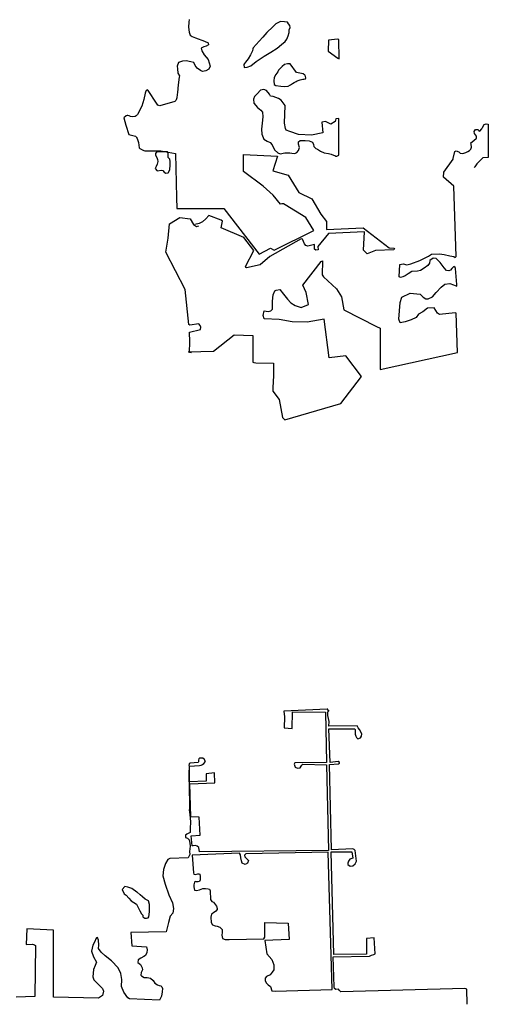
# Model space of a CAD drawing. Extents: x 224146 to 314413, y 726569 to 802583.
# Tile 3 of 5: x 267368 to 285329, y 726569 to 764320. Entities that reach past the tile are written whole.
import ezdxf

# ---------------------------------------------------------------- set-up
doc = ezdxf.new("R2010")
doc.units = 0
doc.header["$LTSCALE"] = 800
doc.layers.add('WETLANDS', color=3, linetype='CONTINUOUS')

msp = doc.modelspace()

# ---------------------------------------------------------------- linework, layer by layer
at = {"layer": 'WETLANDS', "color": 0}
for points in [[(273859, 764323), (273848, 764228), (273843, 764035), (273859, 763841), (273901, 763729), (273983, 763671), (274110, 763624), (274446, 763498), (274590, 763434), (274600, 763358), (274517, 763309), (274420, 763285), (274329, 763229), (274349, 763128), (274441, 762972), (274586, 762792), (274662, 762540), (274612, 762427), (274502, 762357), (274370, 762338), (274292, 762376), (274171, 762466), (274099, 762568), (274043, 762683), (273922, 762703), (273752, 762745), (273611, 762733), (273460, 762673), (273397, 762540), (273410, 762434), (273432, 762268), (273489, 762169), (273481, 762115), (273446, 761828), (273422, 761533), (273402, 761452), (273391, 761328), (273370, 761252), (273352, 761221), (273308, 761190), (272739, 761020), (272661, 761047), (272615, 761114), (272290, 761611), (272267, 761626), (272240, 761623), (272212, 761604), (272184, 761544), (272181, 761509), (272127, 761255), (272046, 761005), (271886, 760690), (271832, 760628), (271792, 760603), (271696, 760590), (271616, 760604), (271560, 760634), (271517, 760648), (271490, 760642), (271446, 760629), (271360, 760555), (271434, 760272), (271545, 759912), (271809, 759859), (271827, 759831), (271843, 759801), (271871, 759763), (271920, 759608), (271953, 759401), (271978, 759376), (272046, 759349), (272063, 759335), (272167, 759287), (272777, 759289), (273336, 759193), (273373, 757498), (273391, 757079), (275194, 757078), (276549, 755330), (276982, 755566), (277117, 755482), (278644, 756238), (278339, 756738), (277538, 757218), (277485, 757255), (277418, 757261), (277358, 757248), (277077, 757593), (276695, 757931), (275945, 758505), (275952, 759148), (277248, 759090), (277070, 758525), (277652, 758353), (278068, 757696), (278562, 757449), (278911, 756869), (279124, 756579), (279127, 756279), (280528, 756339), (281530, 755572), (281710, 755556), (281732, 755545), (281705, 755496), (281010, 755476), (280682, 755344), (280540, 755489), (280582, 756186), (279207, 756121), (278796, 755630), (278804, 755491), (278717, 755484), (278669, 755525), (278663, 755698), (278407, 755642), (278341, 755663), (278290, 755732), (278206, 755904), (278162, 755917), (276960, 755245), (276586, 754923), (276066, 754812), (276033, 754822), (276016, 754856), (276342, 755474), (275960, 755967), (275085, 756339), (275140, 756597), (275096, 756630), (275091, 756631), (274615, 756815), (274500, 756691), (274370, 756570), (274242, 756508), (274086, 756464)], [(273825, 751587), (274791, 751608), (275591, 752241), (276302, 752214), (276309, 751194), (276344, 751181), (276423, 751169), (277090, 751152), (277098, 750683), (277073, 750202), (277076, 750073), (277319, 749755), (277446, 749066), (277527, 748981), (279677, 749610), (280473, 750643), (279873, 751433), (279225, 751355), (279040, 752838), (278382, 752726), (277815, 752742), (277308, 752823), (276735, 752848), (276696, 752982), (276736, 753159), (276892, 753133), (276988, 753157), (277061, 753222), (277054, 753528), (277081, 753773), (277148, 753918), (277195, 753956), (277335, 753978), (277480, 753799), (277631, 753603), (277765, 753468), (277932, 753362), (278161, 753279), (278434, 753396), (278348, 753856), (278225, 754140), (278925, 755048), (278972, 755074), (278960, 754544), (279006, 754461), (279514, 754006), (279698, 753695), (279792, 753201), (281038, 752553), (281190, 752493), (281181, 750911), (284153, 751566), (284099, 753063), (284059, 753081), (283455, 753017), (283376, 753062), (283255, 753269), (282994, 753259), (282815, 753125), (282659, 753034), (282570, 752904), (282367, 752810), (282141, 752740), (281953, 752699), (281896, 752838), (281950, 753478), (282014, 753686), (282340, 753830), (282716, 753793), (282833, 753677), (282934, 753617), (283027, 753616), (283193, 753689), (283327, 753856), (283526, 754062), (283658, 754184), (283854, 754203), (283994, 754152), (284118, 754109), (284120, 754169), (284073, 754786), (284055, 754818), (284003, 754856), (283935, 754783), (283878, 754722), (283819, 754687), (283725, 754705), (283643, 754805), (283487, 755011), (283326, 755165), (283215, 755174), (283085, 755091), (283070, 754983), (283015, 754898), (282865, 754796), (282730, 754699), (282615, 754678), (282404, 754667), (282263, 754578), (282139, 754503), (282053, 754456), (281963, 754431), (281914, 754456), (281932, 754938), (282071, 754958), (282206, 754922), (282362, 754962), (282701, 755083), (283042, 755259), (283148, 755330), (283456, 755345), (283637, 755311), (283856, 755268), (284013, 755245), (284054, 755207), (284096, 755246), (284008, 757933), (283610, 758279), (283626, 758473), (283985, 758971), (283988, 758999), (284042, 759269), (284094, 759287), (284196, 759248), (284247, 759197), (284357, 759193), (284463, 759227), (284547, 759264), (284610, 759307), (284665, 759360), (284689, 759437), (284669, 759542), (284664, 759596), (284770, 759684), (284872, 759784), (284871, 759857), (284802, 759961), (284789, 760037), (284836, 760111), (284943, 760104), (284970, 760060), (285010, 760049), (285078, 760130), (285100, 760193), (285173, 760304), (285247, 760333), (285329, 760320), (285322, 759036), (285122, 759027), (285016, 758924), (284891, 758790), (284841, 758721), (284814, 758678), (284789, 758650)], [(273950, 751547), (273881, 751565), (273886, 751969), (273882, 752343), (274297, 752438), (274304, 752527), (274287, 752600), (274233, 752658), (273883, 752608), (273845, 752630), (273706, 753980), (272965, 755413), (273059, 755946), (273109, 756494), (273503, 756736), (273896, 756690), (274024, 756465), (274144, 756391), (274232, 756418)], [(284515, 726569), (284509, 727143), (284434, 727180), (279674, 727042), (279627, 727098), (279588, 727153), (279479, 727132), (279435, 727174), (279427, 727237), (279387, 728388), (280772, 728420), (280848, 728449), (280938, 728474), (280988, 728500), (280954, 729114), (280662, 729091), (280660, 728495), (279403, 728472), (279303, 732413), (280103, 732414), (280130, 732170), (280024, 732136), (279969, 732056), (279943, 731983), (279950, 731932), (280038, 731869), (280137, 731878), (280230, 731950), (280272, 732062), (280228, 732463), (280188, 732501), (280141, 732526), (279314, 732487), (279243, 735766), (279581, 735785), (279620, 735814), (279621, 735840), (279579, 735875), (279262, 735846), (279220, 737135), (280198, 737128), (280222, 737099), (280229, 736997), (280232, 736930), (280257, 736847), (280279, 736795), (280332, 736752), (280429, 736786), (280463, 736846), (280484, 736940), (280393, 737103), (280343, 737163), (280297, 737245), (279219, 737228), (279226, 737407), (279176, 737646), (279181, 737764), (279212, 737843), (279193, 737802), (279174, 737887), (279148, 737890), (277495, 737803), (277513, 737586), (277499, 737165), (277813, 737148), (277821, 737785), (279094, 737775), (279130, 735841), (277907, 735829), (277890, 735781), (277923, 735657), (278010, 735628), (278115, 735632), (278150, 735697), (278185, 735740), (278220, 735770), (279122, 735746), (279208, 732463), (274262, 732418), (274240, 732587), (274176, 732638), (274102, 732659), (274021, 732645), (273977, 732646), (273942, 733029), (274288, 733060), (274248, 733738), (273922, 733760), (273887, 735017), (274844, 735056), (274833, 735447), (274510, 735410), (274516, 735126), (273868, 735102), (273869, 735405), (273881, 735696), (274260, 735727), (274329, 735733), (274378, 735765), (274424, 735807), (274486, 735872), (274444, 735962), (274382, 736007), (274270, 736007), (274228, 735986), (274217, 735929), (274216, 735862), (274204, 735835), (273903, 735815), (273867, 735805), (273860, 735769), (273852, 735740), (273860, 735684), (273861, 735394), (273863, 735072), (273870, 734044), (273869, 734029), (273886, 733846), (273911, 733560), (273906, 733307), (273906, 733156), (273878, 733139), (273780, 733092), (273721, 733051), (273725, 732965), (273800, 732940), (273862, 732881), (273882, 732816), (273893, 732750), (273904, 732636), (273876, 732432), (273894, 732311), (273821, 732186), (273117, 732157), (273049, 732118), (272960, 731961), (272875, 731739), (272851, 731493), (272941, 731175), (273090, 730769), (273223, 730455), (273265, 730239), (273236, 730062), (273131, 729952), (273077, 729699), (272980, 729344), (271627, 729323), (271662, 728814), (272225, 728767), (272251, 728661), (272240, 728550), (272193, 728434), (272129, 728407), (272006, 728341), (271914, 728269), (271890, 728166), (271996, 728096), (272065, 727972), (272070, 727889), (272027, 727792), (272007, 727682), (272041, 727656), (272140, 727601), (272258, 727593), (272384, 727567), (272484, 727480), (272544, 727380), (272655, 727309), (272707, 727292), (272775, 727273), (272812, 727238), (272835, 727176), (272828, 727051), (272807, 726886), (272730, 726727), (271580, 726778), (271516, 726817), (271355, 727030), (271270, 727253), (271279, 727515), (271244, 727750), (271141, 727970), (270887, 728235), (270640, 728430), (270491, 728562), (270394, 728704), (270403, 728833), (270386, 729022), (270356, 729133), (270352, 729126), (270316, 729113), (270280, 729075), (270245, 728981), (270172, 728838), (270126, 728611), (270193, 728390), (270314, 728184), (270263, 728054), (270194, 727904), (270171, 727619), (270214, 727506), (270360, 727359), (270546, 727173), (270584, 727069), (270535, 726901), (270387, 726802), (268662, 726845), (268666, 729417), (267639, 729464), (267614, 728863), (267863, 728870), (267937, 728852), (267972, 728819), (267949, 726872), (267230, 726847)]]:
    msp.add_lwpolyline(points, dxfattribs=at)
for points in [[(277630, 764224), (277513, 764244), (277361, 764250), (277190, 764158), (277018, 763994), (276895, 763884), (276840, 763826), (276687, 763646), (276541, 763491), (276317, 763236), (276305, 763204), (276289, 763129), (276211, 762973), (276124, 762818), (276024, 762687), (275984, 762644), (275954, 762599), (275970, 762481), (276083, 762499), (276229, 762545), (276429, 762715), (276740, 762920), (276991, 763069), (277241, 763227), (277398, 763366), (277541, 763479), (277602, 763573), (277664, 763703), (277693, 763829), (277698, 763931), (277729, 764023), (277716, 764096), (277672, 764164)], [(279614, 762816), (279601, 763561), (279550, 763570), (279200, 763533), (279195, 763116), (279559, 762846)], [(278228, 762243), (277980, 762294), (277728, 762625), (277630, 762629), (277517, 762598), (277433, 762529), (277293, 762388), (277267, 762323), (277180, 762213), (277126, 762103), (277103, 761970), (277124, 761837), (277190, 761802), (277373, 761767), (277503, 761762), (277657, 761777), (277745, 761825), (277818, 761879), (277882, 761907), (277968, 761951), (278001, 761971), (278114, 762012), (278222, 762038), (278256, 762043), (278316, 762054), (278337, 762085), (278326, 762145), (278303, 762187), (278294, 762199)], [(279598, 759120), (279598, 760530), (279485, 760514), (279456, 760416), (279287, 760313), (279143, 760393), (279088, 760412), (278951, 760386), (278986, 759988), (278549, 759890), (278054, 759915), (277722, 760039), (277584, 760081), (277557, 760147), (277513, 760352), (277542, 761028), (277395, 761235), (277284, 761304), (277078, 761378), (276985, 761393), (276942, 761460), (276830, 761609), (276727, 761650), (276603, 761624), (276465, 761476), (276365, 761373), (276324, 761272), (276342, 761120), (276476, 760954), (276606, 760849), (276671, 760781), (276685, 760592), (276666, 760348), (276642, 760117), (276643, 759931), (276728, 759741), (276854, 759658), (276967, 759615), (277047, 759525), (277140, 759334), (277264, 759215), (277357, 759177), (277530, 759211), (277721, 759221), (277797, 759197), (277916, 759193), (277992, 759232), (278060, 759307), (278094, 759419), (278055, 759552), (278053, 759639), (278120, 759685), (278309, 759685), (278463, 759675), (278596, 759623), (278624, 759533), (278645, 759462), (278712, 759387), (278782, 759355), (278901, 759285), (279037, 759210), (279206, 759190), (279307, 759166), (279393, 759126), (279441, 759107), (279491, 759087), (279527, 759088)], [(273035, 759249), (272656, 759253), (272602, 759222), (272570, 759195), (272567, 759131), (272618, 759042), (272653, 758965), (272666, 758889), (272641, 758777), (272595, 758691), (272554, 758614), (272634, 758531), (272807, 758548), (272853, 758540), (272910, 758478), (272963, 758436), (273061, 758453), (273128, 758569), (273133, 758750), (273130, 758888), (273124, 758974), (273061, 759035), (273063, 759126), (273054, 759188)], [(279340, 727132), (279194, 732398), (276030, 732344), (275987, 732287), (276002, 732223), (276066, 732158), (276135, 732082), (276104, 731977), (276004, 731926), (275895, 731983), (275865, 732066), (275840, 732181), (275830, 732306), (275792, 732359), (273973, 732283), (274023, 731606), (274048, 731561), (274111, 731550), (274199, 731575), (274237, 731575), (274270, 731562), (274289, 731467), (274284, 731342), (274253, 731277), (274204, 731259), (274135, 731262), (274089, 731279), (274070, 731248), (274046, 731152), (274042, 731078), (274068, 730949), (274139, 730933), (274260, 730952), (274387, 731005), (274486, 731011), (274590, 731002), (274645, 730985), (274672, 730915), (274678, 730581), (274735, 730513), (274790, 730491), (274840, 730439), (274913, 730327), (274935, 730243), (274934, 730201), (274879, 730139), (274797, 730081), (274716, 730029), (274696, 729904), (274712, 729702), (274756, 729614), (274864, 729572), (274940, 729565), (275042, 729525), (275091, 729480), (275126, 729438), (275134, 729326), (275121, 729216), (275138, 729091), (275237, 729059), (275402, 729052), (276722, 729077), (276767, 729141), (276763, 729700), (277216, 729688), (277662, 729685), (277698, 729058), (276765, 729010), (276835, 728505), (277030, 728284), (277104, 728083), (277106, 727886), (277050, 727796), (276968, 727697), (276829, 727641), (276777, 727573), (276775, 727467), (276830, 727373), (276894, 727314), (276979, 727256), (277038, 727082), (277156, 727078)], [(272321, 729922), (272348, 730117), (272339, 730394), (272303, 730542), (272179, 730601), (272078, 730685), (271987, 730762), (271865, 730862), (271854, 730863), (271670, 731009), (271508, 731066), (271399, 731087), (271294, 730975), (271377, 730805), (271443, 730751), (271554, 730632), (271634, 730539), (271740, 730473), (271844, 730407), (271915, 730250), (271966, 730148), (272038, 730042), (272087, 729986), (272093, 729927), (272165, 729871), (272234, 729867), (272297, 729890)]]:
    msp.add_lwpolyline(points, close=True, dxfattribs=at)

doc.saveas('drawing.dxf')
